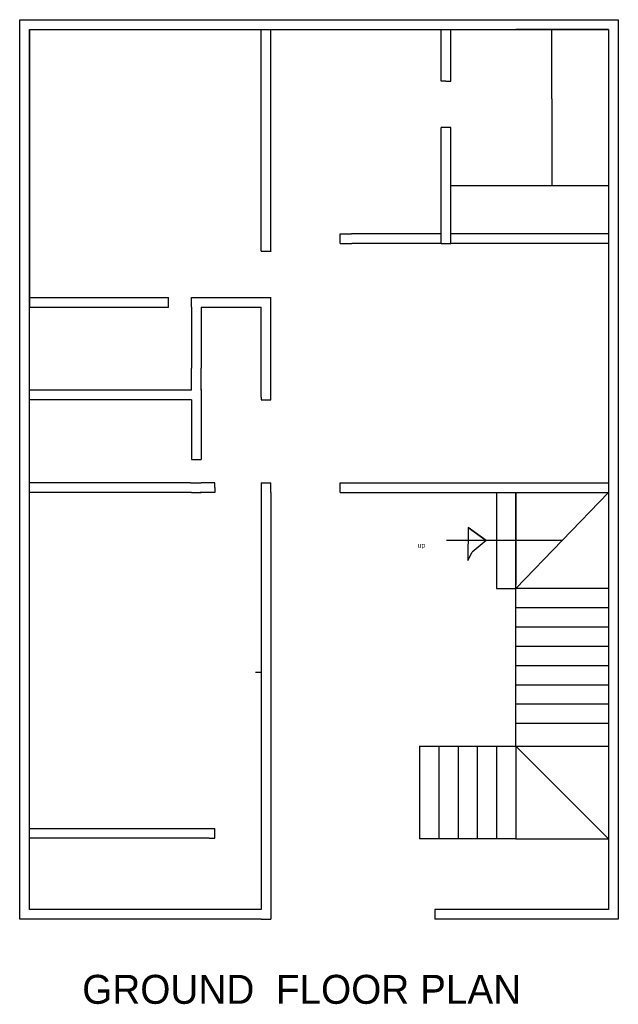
# Model space of a CAD drawing. Header units: inches. Extents: x 4084 to 7152, y -2825 to -1061.
# Tile 1 of 8: x 4084 to 4394, y -2825 to -2314. Entities that reach past the tile are written whole.
import ezdxf

# ---------------------------------------------------------------- set-up
doc = ezdxf.new("R2010")
doc.units = ezdxf.units.IN

msp = doc.modelspace()

# ---------------------------------------------------------------- linework, layer by layer
for p, q in [((4083.98, -2780.42), (4083.98, -2314.42)), ((4083.98, -2314.42), (4393.98, -2314.42)), ((4393.98, -2314.42), (4393.98, -2780.42)), ((4088.98, -2775.42), (4088.98, -2319.42)), ((4088.98, -2319.42), (4388.98, -2319.42)), ((4088.98, -2319.42), (4208.98, -2319.42)), ((4088.98, -2319.42), (4088.98, -2463.42)), ((4208.98, -2434.42), (4208.98, -2319.42)), ((4213.98, -2434.46), (4213.98, -2319.42)), ((4302.25, -2346.27), (4302.25, -2319.42)), ((4307.25, -2346.27), (4307.25, -2319.42)), ((4388.98, -2319.42), (4340.98, -2319.42)), ((4359.56, -2350.42), (4359.56, -2319.42)), ((4388.98, -2319.42), (4388.98, -2775.42)), ((4388.98, -2319.42), (4388.98, -2355.42)), ((4304.75, -2346.27), (4302.25, -2346.27)), ((4304.75, -2346.27), (4304.75, -2346.27)), ((4304.75, -2346.27), (4307.25, -2346.27)), ((4359.51, -2355.42), (4359.51, -2350.42)), ((4359.51, -2355.42), (4359.51, -2400.35)), ((4359.56, -2355.42), (4359.51, -2355.42)), ((4388.98, -2355.42), (4388.98, -2430.42)), ((4393.98, -2355.42), (4393.98, -2430.42)), ((4302.25, -2430.42), (4302.25, -2370.27)), ((4307.25, -2370.27), (4302.25, -2370.27)), ((4307.25, -2430.42), (4307.25, -2370.27)), ((4307.25, -2400.34), (4388.98, -2400.35)), ((4249.98, -2430.42), (4249.98, -2425.42)), ((4249.98, -2425.42), (4255.84, -2425.42)), ((4302.25, -2425.42), (4255.84, -2425.42)), ((4388.98, -2425.42), (4307.25, -2425.42)), ((4249.98, -2430.42), (4255.97, -2430.42)), ((4302.25, -2430.42), (4255.97, -2430.42)), ((4302.25, -2430.42), (4307.25, -2430.42)), ((4388.98, -2430.42), (4307.25, -2430.42)), ((4307.25, -2430.42), (4307.25, -2430.42)), ((4208.98, -2434.42), (4208.98, -2434.42)), ((4208.98, -2434.42), (4213.98, -2434.42)), ((4213.98, -2434.42), (4213.98, -2434.46)), ((4088.98, -2458.42), (4160.98, -2458.42)), ((4160.98, -2463.42), (4160.98, -2458.42)), ((4172.98, -2458.42), (4177.98, -2458.42)), ((4172.98, -2463.42), (4172.98, -2458.42)), ((4177.98, -2458.42), (4208.98, -2458.42)), ((4208.98, -2458.42), (4213.98, -2458.42)), ((4213.98, -2458.26), (4213.98, -2458.26)), ((4213.98, -2509.95), (4213.98, -2458.26)), ((4088.98, -2463.42), (4160.98, -2463.42)), ((4160.98, -2463.42), (4160.98, -2463.42)), ((4160.98, -2463.42), (4160.98, -2463.42)), ((4172.98, -2463.42), (4172.98, -2494.97)), ((4177.98, -2463.42), (4177.98, -2494.97)), ((4177.98, -2463.42), (4208.98, -2463.42)), ((4208.98, -2509.95), (4208.98, -2463.42)), ((4172.98, -2506.42), (4172.98, -2494.97)), ((4177.98, -2506.42), (4177.98, -2494.97)), ((4172.98, -2506.42), (4088.98, -2506.42)), ((4177.98, -2506.07), (4177.98, -2540.17)), ((4208.98, -2509.95), (4208.98, -2511.42)), ((4213.98, -2511.42), (4213.98, -2509.95)), ((4172.98, -2511.42), (4088.98, -2511.42)), ((4172.98, -2511.42), (4172.98, -2511.42)), ((4172.98, -2511.42), (4172.98, -2540.17)), ((4208.98, -2511.42), (4213.98, -2511.42)), ((4172.98, -2540.17), (4172.98, -2542.32)), ((4177.98, -2540.17), (4177.98, -2542.32)), ((4172.98, -2542.32), (4177.98, -2542.32)), ((4172.47, -2554.32), (4088.98, -2554.32)), ((4172.47, -2554.32), (4172.98, -2554.32)), ((4172.98, -2554.32), (4177.98, -2554.32)), ((4184.98, -2554.32), (4177.98, -2554.32)), ((4184.98, -2554.32), (4184.98, -2554.32)), ((4184.98, -2556.82), (4184.98, -2554.32)), ((4208.98, -2554.32), (4213.91, -2554.32)), ((4208.98, -2554.32), (4208.98, -2559.32)), ((4213.91, -2554.32), (4213.98, -2554.32)), ((4213.98, -2559.32), (4213.98, -2554.32)), ((4249.98, -2559.32), (4249.98, -2554.32)), ((4249.98, -2554.32), (4255.97, -2554.32)), ((4255.97, -2554.32), (4388.98, -2554.32)), ((4172.98, -2559.42), (4088.98, -2559.42)), ((4088.98, -2559.42), (4088.98, -2559.42)), ((4172.98, -2559.42), (4165.5, -2559.42)), ((4165.5, -2559.42), (4165.5, -2559.42)), ((4172.98, -2559.42), (4172.98, -2559.42)), ((4172.98, -2559.42), (4177.98, -2559.42)), ((4184.98, -2559.42), (4177.4, -2559.42)), ((4184.98, -2556.82), (4184.98, -2559.42)), ((4208.98, -2559.32), (4208.98, -2738.42)), ((4213.98, -2559.32), (4213.98, -2738.42)), ((4249.98, -2559.32), (4255.97, -2559.32)), ((4255.97, -2559.32), (4388.98, -2559.32)), ((4330.98, -2559.32), (4330.98, -2607.32)), ((4340.98, -2639.15), (4340.98, -2559.32)), ((4340.98, -2559.32), (4340.98, -2607.32)), ((4340.98, -2559.32), (4340.98, -2607.32)), ((4340.98, -2609.15), (4388.98, -2559.32)), ((4316.16, -2577.45), (4315.98, -2594.71)), ((4325.48, -2584.23), (4316.16, -2577.45)), ((4316.16, -2577.45), (4325.48, -2584.23)), ((4364.98, -2584.23), (4304.98, -2584.23)), ((4325.48, -2584.23), (4318.31, -2590.34)), ((4315.98, -2594.71), (4318.31, -2590.34)), ((4330.98, -2607.32), (4330.98, -2609.07)), ((4330.98, -2609.07), (4340.98, -2609.15)), ((4388.98, -2609.15), (4340.98, -2609.15)), ((4388.98, -2619.15), (4340.98, -2619.15)), ((4388.98, -2629.15), (4340.98, -2629.15)), ((4388.98, -2639.15), (4340.98, -2639.15)), ((4340.98, -2690.91), (4340.98, -2639.15)), ((4206.08, -2652.55), (4208.98, -2652.55)), ((4388.98, -2649.15), (4340.98, -2649.15)), ((4388.98, -2659.15), (4340.98, -2659.15)), ((4388.98, -2669.15), (4340.98, -2669.15)), ((4388.98, -2679.15), (4340.98, -2679.15)), ((4290.98, -2690.91), (4290.98, -2738.91)), ((4290.98, -2690.91), (4388.98, -2690.91)), ((4300.98, -2690.91), (4300.98, -2738.91)), ((4310.98, -2690.91), (4310.98, -2738.91)), ((4320.98, -2690.91), (4320.98, -2738.91)), ((4330.98, -2690.91), (4330.98, -2738.91)), ((4340.98, -2690.91), (4340.98, -2738.91)), ((4340.98, -2690.91), (4388.98, -2738.91)), ((4088.98, -2733.42), (4182.11, -2733.42)), ((4182.11, -2733.42), (4184.98, -2733.42)), ((4184.98, -2738.42), (4184.98, -2733.42)), ((4088.98, -2775.42), (4088.98, -2738.42)), ((4182.11, -2738.42), (4088.98, -2738.42)), ((4182.11, -2738.42), (4184.98, -2738.42)), ((4208.98, -2738.42), (4208.98, -2775.42)), ((4213.98, -2738.42), (4213.98, -2780.42)), ((4340.98, -2738.91), (4290.98, -2738.91)), ((4340.98, -2738.91), (4388.98, -2738.91)), ((4208.98, -2775.42), (4088.98, -2775.42)), ((4388.98, -2775.42), (4298.98, -2775.42)), ((4298.98, -2775.42), (4298.98, -2780.42)), ((4208.98, -2780.42), (4083.98, -2780.42)), ((4208.98, -2780.42), (4213.98, -2780.42)), ((4393.98, -2780.42), (4298.98, -2780.42))]:
    msp.add_line(p, q)

# ---------------------------------------------------------------- texts
at = {"attachment_point": 1}
for s, insert, char_height, width in [('up', (4290.09, -2585.49), 2.5, 33.0785), ('GROUND  FLOOR PLAN', (4116.35, -2809.32), 15, 328.2381)]:
    msp.add_mtext(s, dxfattribs=dict(at, insert=insert, char_height=char_height, width=width))

doc.saveas('drawing.dxf')
